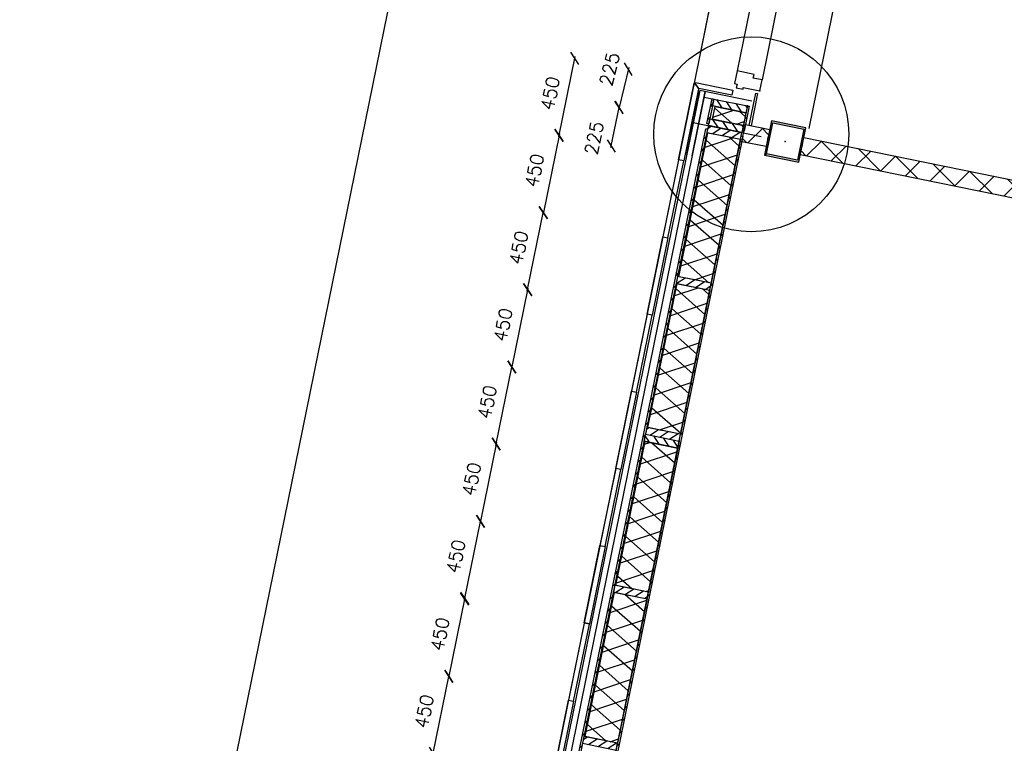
# Model space of a CAD drawing. Extents: x -161991 to 132574, y -998 to 324384.
# Tile 17 of 50: x 21817 to 27443, y 63746 to 67881. Entities that reach past the tile are written whole.
import ezdxf

# ---------------------------------------------------------------- set-up
doc = ezdxf.new("R2010")
doc.units = 0
doc.header["$LTSCALE"] = 50
doc.header["$MEASUREMENT"] = 0
doc.header["$PDSIZE"] = -1
doc.layers.get('0').update_dxf_attribs({"linetype": 'CONTINUOUS'})
doc.layers.get('DEFPOINTS').update_dxf_attribs({"linetype": 'CONTINUOUS'})
for name, color, linetype in [('_ARCHIEFKASTEN', 1, 'CONTINUOUS'), ('_DETAILNUMMERS', 4, 'CONTINUOUS'), ('A--01A1_ACEER', 1, 'CONTINUOUS'), ('A--A21--_F-23-', 10, 'CONTINUOUS'), ('A--A22--_F123-', 9, 'CONTINUOUS'), ('A--A25--_F-2--', 9, 'CONTINUOUS'), ('A--A28--_F-2--', 7, 'CONTINUOUS'), ('A--A42--_F-23-', 9, 'CONTINUOUS'), ('A--L21--', 3, 'CONTINUOUS'), ('A--L21--_F-2--', 7, 'CONTINUOUS'), ('A--L21A2_BUITENWAND', 2, 'CONTINUOUS'), ('A--L21D2_BUITENWAND', 2, 'CONTINUOUS'), ('A--L22--', 7, 'CONTINUOUS'), ('A--L22--_F-2--', 7, 'CONTINUOUS'), ('A--L22A2_BINNENWAND', 2, 'CONTINUOUS'), ('A--L25--', 7, 'CONTINUOUS'), ('A--L25--_F-23-', 7, 'CONTINUOUS'), ('A--L28--', 7, 'CONTINUOUS'), ('A--L28--_F-2--', 7, 'CONTINUOUS'), ('A--L31--', 2, 'CONTINUOUS'), ('A--L31A1_BUITENKOZIJN', 1, 'CONTINUOUS'), ('A--L42--', 7, 'CONTINUOUS'), ('A--L42--_F-23-', 7, 'CONTINUOUS'), ('A--M$1A-_F123-', 1, 'CONTINUOUS'), ('X--LR---_CP', 7, 'CONTINUOUS')]:
    doc.layers.add(name, color=color, linetype=linetype)
doc.layers.add('bruto vloeroppervlak', color=3, linetype='CONTINUOUS', plot=False)
doc.styles.add('HIEMSTRA', font='romans.shx')
doc.dimstyles.get("Standard").update_dxf_attribs({"dimscale": 40, "dimtxt": 2.5, "dimasz": 2, "dimexe": 0.3, "dimexo": 0.3, "dimgap": 2, "dimtad": 1, "dimdec": 0, "dimzin": 0, "dimdsep": 46, "dimtxsty": 'HIEMSTRA', "dimblk1": 'OBLIQUE', "dimblk2": 'OBLIQUE', "dimsah": 1, "dimcen": 0.09, "dimdle": 0.3, "dimclrd": 2, "dimclre": 2, "dimclrt": 3, "dimadec": 0, "dimazin": 0, "dimtfac": 1, "dimtdec": 4, "dimtofl": 0, "dimtmove": 2, "dimatfit": 3, "dimldrblk": 'OBLIQUE', "dimfxl": 0, "dimtvp": 625, "dimtolj": 1, "dimtzin": 0, "dimarcsym": 0})

# ---------------------------------------------------------------- blocks, each defined once
blk = doc.blocks.new('*U60')
at = {"layer": 'A--A22--_F123-'}
h = blk.add_hatch(dxfattribs=at)
h.set_pattern_fill('ALFAKRS', color=256, scale=120, style=0, pattern_type=2)
h.set_pattern_definition([(45, (-31812.28, -66033.22), (-84.85281, 84.85281), []), (135, (-31812.28, -66033.22), (-84.85281, -84.85281), [])])
h.paths.add_polyline_path([(0, 0), (-10, -49), (-5534.5, 1076.4), (-5524.5, 1125.4), (-5514.6, 1174.4), (10, 49)])
at = {"layer": 'A--L22--_F-2--', "color": 2, "linetype": 'Continuous'}
for points in [[(0, 0), (-10, -49), (-5534.5, 1076.4), (-5524.5, 1125.4)], [(-5524.5, 1125.4), (-5514.6, 1174.4), (10, 49), (0, 0)]]:
    blk.add_lwpolyline(points, dxfattribs=at)
blk = doc.blocks.new('*U61')
at = {"layer": 'A--A22--_F123-'}
h = blk.add_hatch(dxfattribs=at)
h.set_pattern_fill('ALFAKRS', color=256, scale=120, style=0, pattern_type=2)
h.set_pattern_definition([(45, (-25953.82, -67232.72), (-84.85281, 84.85281), []), (135, (-25953.82, -67232.72), (-84.85281, -84.85281), [])])
h.paths.add_polyline_path([(0, 0), (10, 49), (149.1, 20.7), (139.1, -28.3), (129.1, -77.3), (-10, -49)])
at = {"layer": 'A--L22--_F-2--', "color": 2, "linetype": 'Continuous'}
for points in [[(139.1, -28.3), (129.1, -77.3), (-10, -49), (0, 0)], [(0, 0), (10, 49), (149.1, 20.7), (139.1, -28.3)]]:
    blk.add_lwpolyline(points, dxfattribs=at)
blk = doc.blocks.new('Q020593-')
at = {"layer": 'A--A28--_F-2--', "color": 3, "linetype": 'Continuous'}
for points in [[(-90, 90.1), (-100, -99.9), (-100, 100.1)], [(-90, 90.1), (-100, 100.1), (100, 100.1)], [(-90, 90.1), (-90, -89.9), (-100, -99.9)], [(100, 100.1), (90, 90.1), (-90, 90.1)], [(100, 100.1), (100, -99.9), (90, 90.1)], [(100, -99.9), (90, -89.9), (90, 90.1)], [(100, -99.9), (-100, -99.9), (-90, -89.9)], [(100, -99.9), (-90, -89.9), (90, -89.9)]]:
    blk.add_solid(points, dxfattribs=at)
at = {"layer": 'A--L28--_F-2--', "color": 3, "linetype": 'Continuous'}
blk.add_lwpolyline([(-100, -99.9), (-90, -89.9), (-90, 90.1), (90, 90.1), (90, -89.9), (-90, -89.9), (-100, -99.9), (100, -99.9), (100, 100.1), (-100, 100.1)], close=True, dxfattribs=at)
at = {"layer": 'X--LR---_CP', "color": 4, "linetype": 'Continuous'}
for p in [(-100, 0.1), (0, 0), (100, 0.1)]:
    blk.add_point(p, dxfattribs=at)
blk = doc.blocks.new('MERK_A3')
at = {"layer": 'A--01A1_ACEER'}
blk.add_line((227.2, 1597.8), (296.7, 1583.6), dxfattribs=at)
at = {"layer": 'A--L31--', "color": 2, "linetype": 'Continuous'}
for p, q in [((517.9, 3280.6), (536.7, 3372.7)), ((548.4, 3370.3), (529.7, 3278.2)), ((536.7, 3372.7), (548.4, 3370.3)), ((586.4, 3361.6), (656, 3347.4)), ((637.6, 3257.2), (656, 3347.4)), ((670.7, 3344.4), (652.4, 3254.2)), ((656, 3347.4), (670.7, 3344.4)), ((529.7, 3278.2), (517.9, 3280.6)), ((652.4, 3254.2), (637.6, 3257.2)), ((158.6, 1516.8), (177.4, 1609)), ((189.1, 1606.6), (170.4, 1514.4)), ((177.4, 1609), (189.1, 1606.6)), ((278.4, 1493.5), (296.7, 1583.6)), ((311.4, 1580.7), (293.1, 1490.5)), ((296.7, 1583.6), (311.4, 1580.7)), ((170.4, 1514.4), (158.6, 1516.8)), ((293.1, 1490.5), (278.4, 1493.5))]:
    blk.add_line(p, q, dxfattribs=at)
for points in [[(984.3, 4831.9), (971.3, 4768.3), (921.3, 4778.4), (917.1, 4757.9), (820.1, 4777.6), (834.7, 4849.2), (849.4, 4846.2), (853.8, 4867.7), (892, 4859.9), (890.2, 4851.1)], [(775.1, 3805.6), (785.7, 3857.5), (735.7, 3867.7), (739.9, 3888.3), (642.9, 3908), (628.3, 3836.5), (623.9, 3815), (638.6, 3812), (720.9, 3795.2), (725.1, 3815.8)], [(550.7, 3456.6), (647.7, 3436.8), (643.5, 3416.3), (693.5, 3406.1), (680.5, 3342.4), (586.4, 3361.6), (584.6, 3352.8), (546.4, 3360.5), (550.4, 3380.1), (535.7, 3383.1)], [(498, 3197.9), (595, 3178.2), (599.2, 3198.7), (649.2, 3188.6), (662.1, 3252.2), (568.1, 3271.4), (569.9, 3280.2), (531.7, 3288), (527.7, 3268.4), (513, 3271.4)], [(191.4, 1692.8), (288.4, 1673.1), (284.2, 1652.5), (334.2, 1642.3), (321.2, 1578.7), (227.2, 1597.8), (225.4, 1589), (187.1, 1596.8), (191.1, 1616.4), (176.4, 1619.4)], [(138.7, 1434.2), (235.7, 1414.4), (239.9, 1435), (289.9, 1424.8), (302.9, 1488.5), (208.8, 1507.6), (210.6, 1516.5), (172.4, 1524.2), (168.4, 1504.7), (153.7, 1507.6)], [(209, 1026.4), (198.4, 974.5), (148.4, 984.7), (144.2, 964.1), (47.2, 983.8), (61.8, 1055.4), (66.2, 1076.9), (80.9, 1073.9), (163.2, 1057.2), (159, 1036.6)], [(0, 0), (13, 63.7), (-37, 73.9), (-32.8, 94.4), (-129.8, 114.2), (-144.4, 42.7), (-129.7, 39.7), (-134.1, 18.1), (-95.9, 10.3), (-94.1, 19.2)]]:
    blk.add_lwpolyline(points, close=True, dxfattribs=at)
at = {"layer": 'A--L31A1_BUITENKOZIJN'}
for p, q in [((819, 4777.9), (-129.8, 114.2)), ((970.2, 4768.6), (13, 63.7))]:
    blk.add_line(p, q, dxfattribs=at)
at = {"layer": 'X--LR---_CP', "linetype": 'Continuous'}
blk.add_point((0, 0), dxfattribs=at)
blk = doc.blocks.new('*U360')
at = {"layer": 'A--A42--_F-23-'}
h = blk.add_hatch(dxfattribs=at)
h.set_pattern_fill('ALFALINE', color=256, scale=40, style=0, pattern_type=2)
h.set_pattern_definition([(45, (-24557.264, -61430.685), (-28.284271, 28.284271), [])])
h.paths.add_polyline_path([(0, 0), (-5.9, -3.9), (1181.2, 5827.4), (1186.1, 5826.4), (1191, 5825.4), (5.9, 3.9)])
at = {"layer": 'A--L42--_F-23-', "color": 2, "linetype": 'Continuous'}
for points in [[(-5.9, -3.9), (-5.9, -3.9), (1181.2, 5827.4), (1186.1, 5826.4)], [(1186.1, 5826.4), (1191, 5825.4), (5.9, 3.9), (5.9, 3.9)]]:
    blk.add_lwpolyline(points, dxfattribs=at)
blk = doc.blocks.new('NH40_196')
at = {"layer": 'A--A25--_F-2--'}
h = blk.add_hatch(dxfattribs=at)
h.set_pattern_fill('ALFALINE', color=256, scale=40, style=0, pattern_type=2)
h.set_pattern_definition([(45, (-6, 0), (-28.284, 28.284), [])])
h.paths.add_polyline_path([(0, 0), (0, 196), (40, 196), (40, 0)])
at = {"layer": 'A--L25--_F-23-', "color": 2, "linetype": 'Continuous'}
blk.add_lwpolyline([(0, 0), (0, 196), (40, 196), (40, 0)], close=True, dxfattribs=at)
at = {"layer": 'X--LR---_CP'}
for p in [(0, 0), (0, 0), (40, 0)]:
    blk.add_point(p, dxfattribs=at)
blk = doc.blocks.new('*U362')
at = {"layer": 'A--A21--_F-23-'}
h = blk.add_hatch(dxfattribs=at)
h.set_pattern_fill('ALFAISO', color=256, scale=100, angle=258.4901, style=0, pattern_type=2)
h.set_pattern_definition([(318.49, (-48.99, 9.98), (66.275, 74.884), []), (18.49, (-48.99, 9.98), (-31.714, 94.838), [])])
h.paths.add_polyline_path([(0, 0), (93.1, -19), (-74.5, -841.8), (-167.6, -822.8), (-260.6, -803.9), (-93.1, 19)])
at = {"layer": 'A--L21--_F-2--', "color": 2, "linetype": 'Continuous'}
for points in [[(-167.6, -822.8), (-260.6, -803.9), (-93.1, 19), (0, 0)], [(-167.6, -822.8), (-260.6, -803.9), (-93.1, 19), (0, 0)], [(0, 0), (93.1, -19), (-74.5, -841.8), (-167.6, -822.8)], [(0, 0), (93.1, -19), (-74.5, -841.8), (-167.6, -822.8)]]:
    blk.add_lwpolyline(points, dxfattribs=at)
blk = doc.blocks.new('*U363')
at = {"layer": 'A--A21--_F-23-'}
h = blk.add_hatch(dxfattribs=at)
h.set_pattern_fill('ALFAISO', color=256, scale=100, angle=78.4901, style=0, pattern_type=2)
h.set_pattern_definition([(138.49, (48.99, -9.98), (-66.275, -74.884), []), (198.49, (48.99, -9.98), (31.714, -94.838), [])])
h.paths.add_polyline_path([(0, 0), (-93.1, 19), (74.6, 842.3), (167.7, 823.4), (260.8, 804.4), (93.1, -19)])
at = {"layer": 'A--L21--_F-2--', "color": 2, "linetype": 'Continuous'}
for points in [[(0, 0), (-93.1, 19), (74.6, 842.3), (167.7, 823.4)], [(0, 0), (-93.1, 19), (74.6, 842.3), (167.7, 823.4)], [(167.7, 823.4), (260.8, 804.4), (93.1, -19), (0, 0)], [(167.7, 823.4), (260.8, 804.4), (93.1, -19), (0, 0)]]:
    blk.add_lwpolyline(points, dxfattribs=at)
blk = doc.blocks.new('*U364')
at = {"layer": 'A--A21--_F-23-'}
h = blk.add_hatch(dxfattribs=at)
h.set_pattern_fill('ALFAISO', color=256, scale=100, angle=78.4901, style=0, pattern_type=2)
h.set_pattern_definition([(138.49, (48.99, -9.98), (-66.275, -74.884), []), (198.49, (48.99, -9.98), (31.714, -94.838), [])])
h.paths.add_polyline_path([(0, 0), (-93.1, 19), (74.9, 844.1), (168, 825.2), (261.1, 806.2), (93.1, -19)])
at = {"layer": 'A--L21--_F-2--', "color": 2, "linetype": 'Continuous'}
for points in [[(0, 0), (-93.1, 19), (74.9, 844.1), (168, 825.2)], [(0, 0), (-93.1, 19), (74.9, 844.1), (168, 825.2)], [(168, 825.2), (261.1, 806.2), (93.1, -19), (0, 0)], [(168, 825.2), (261.1, 806.2), (93.1, -19), (0, 0)]]:
    blk.add_lwpolyline(points, dxfattribs=at)
blk = doc.blocks.new('*U365')
at = {"layer": 'A--A21--_F-23-'}
h = blk.add_hatch(dxfattribs=at)
h.set_pattern_fill('ALFAISO', color=256, scale=100, angle=258.4901, style=0, pattern_type=2)
h.set_pattern_definition([(318.49, (-48.99, 9.98), (66.275, 74.884), []), (18.49, (-48.99, 9.98), (-31.714, 94.838), [])])
h.paths.add_polyline_path([(0, 0), (93.1, -19), (-74.5, -841.8), (-167.6, -822.8), (-260.6, -803.9), (-93.1, 19)])
at = {"layer": 'A--L21--_F-2--', "color": 2, "linetype": 'Continuous'}
for points in [[(-167.6, -822.8), (-260.6, -803.9), (-93.1, 19), (0, 0)], [(-167.6, -822.8), (-260.6, -803.9), (-93.1, 19), (0, 0)], [(0, 0), (93.1, -19), (-74.5, -841.8), (-167.6, -822.8)], [(0, 0), (93.1, -19), (-74.5, -841.8), (-167.6, -822.8)]]:
    blk.add_lwpolyline(points, dxfattribs=at)
blk = doc.blocks.new('*U366')
at = {"layer": 'A--A42--_F-23-'}
h = blk.add_hatch(dxfattribs=at)
h.set_pattern_fill('ALFALINE', color=256, scale=40, style=0, pattern_type=2)
h.set_pattern_definition([(45, (-24800.153, -61591.423), (-28.284271, 28.284271), [])])
h.paths.add_polyline_path([(0, 0), (-5.9, -3.9), (1140.2, 5625.5), (1145.1, 5624.5), (1150, 5623.5), (5.9, 3.9)])
at = {"layer": 'A--L42--_F-23-', "color": 2, "linetype": 'Continuous'}
for points in [[(-5.9, -3.9), (-5.9, -3.9), (1140.2, 5625.5), (1145.1, 5624.5)], [(1145.1, 5624.5), (1150, 5623.5), (5.9, 3.9), (5.9, 3.9)]]:
    blk.add_lwpolyline(points, dxfattribs=at)
blk = doc.blocks.new('_OBLIQUE')
at = {"color": 0, "linetype": 'ByBlock'}
blk.add_line((-0.5, -0.5), (0.5, 0.5), dxfattribs=at)
blk = doc.blocks.new('*D353')
at = {"layer": 'A--M$1A-_F123-', "color": 1, "linetype": 'Continuous', "lineweight": -2}
blk.add_line((24358.4, 64565.4), (24451.8, 65024), dxfattribs=at)
at = {"layer": 'DEFPOINTS', "color": 0, "linetype": 'Continuous'}
for p in [(24450, 65015.1), (24450, 65015.1), (24360.2, 64574.2)]:
    blk.add_point(p, dxfattribs=at)
at = {"layer": 'A--M$1A-_F123-', "color": 1, "linetype": 'Continuous', "lineweight": -2, "xscale": 60, "yscale": 60, "zscale": 60}
for p, rotation in [((24450, 65015.1), 78.48258066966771), ((24360.2, 64574.2), 258.4825806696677)]:
    blk.add_blockref('_OBLIQUE', p, dxfattribs=dict(at, rotation=rotation))
at = {"layer": 'A--M$1A-_F123-', "color": 2, "linetype": 'Continuous', "insert": (24309.6, 64814.1), "char_height": 75, "attachment_point": 5, "rotation": 78.4826, "style": 'HIEMSTRA'}
blk.add_mtext('\\A1;450', dxfattribs=at)
blk = doc.blocks.new('*D354')
at = {"layer": 'A--M$1A-_F123-', "color": 1, "linetype": 'Continuous', "lineweight": -2}
blk.add_line((24541.6, 65464.9), (24448.2, 65006.3), dxfattribs=at)
at = {"layer": 'DEFPOINTS', "color": 0, "linetype": 'Continuous'}
for p in [(24539.8, 65456.1), (24450, 65015.1), (24450, 65015.1)]:
    blk.add_point(p, dxfattribs=at)
at = {"layer": 'A--M$1A-_F123-', "color": 1, "linetype": 'Continuous', "lineweight": -2, "xscale": 60, "yscale": 60, "zscale": 60}
for p, rotation in [((24539.8, 65456.1), 78.48999999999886), ((24450, 65015.1), 258.4899999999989)]:
    blk.add_blockref('_OBLIQUE', p, dxfattribs=dict(at, rotation=rotation))
at = {"layer": 'A--M$1A-_F123-', "color": 2, "linetype": 'Continuous', "insert": (24399.4, 65255), "char_height": 75, "attachment_point": 5, "rotation": 78.49, "style": 'HIEMSTRA'}
blk.add_mtext('\\A1;450', dxfattribs=at)
blk = doc.blocks.new('*D355')
at = {"layer": 'A--M$1A-_F123-', "color": 1, "linetype": 'Continuous', "lineweight": -2}
blk.add_line((24721.4, 66346.7), (24627.9, 65888.2), dxfattribs=at)
at = {"layer": 'DEFPOINTS', "color": 0, "linetype": 'Continuous'}
for p in [(24719.6, 66337.9), (24629.7, 65897), (24629.7, 65897)]:
    blk.add_point(p, dxfattribs=at)
at = {"layer": 'A--M$1A-_F123-', "color": 1, "linetype": 'Continuous', "lineweight": -2, "xscale": 60, "yscale": 60, "zscale": 60}
for p, rotation in [((24719.6, 66337.9), 78.48258066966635), ((24629.7, 65897), 258.4825806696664)]:
    blk.add_blockref('_OBLIQUE', p, dxfattribs=dict(at, rotation=rotation))
at = {"layer": 'A--M$1A-_F123-', "color": 2, "linetype": 'Continuous', "insert": (24579.1, 66136.9), "char_height": 75, "attachment_point": 5, "rotation": 78.4826, "style": 'HIEMSTRA'}
blk.add_mtext('\\A1;450', dxfattribs=at)
blk = doc.blocks.new('*D356')
at = {"layer": 'A--M$1A-_F123-', "color": 1, "linetype": 'Continuous', "lineweight": -2}
blk.add_line((24538, 65447.2), (24631.5, 65905.8), dxfattribs=at)
at = {"layer": 'DEFPOINTS', "color": 0, "linetype": 'Continuous'}
for p in [(24629.7, 65897), (24629.7, 65897), (24539.8, 65456.1)]:
    blk.add_point(p, dxfattribs=at)
at = {"layer": 'A--M$1A-_F123-', "color": 1, "linetype": 'Continuous', "lineweight": -2, "xscale": 60, "yscale": 60, "zscale": 60}
for p, rotation in [((24629.7, 65897), 78.47516133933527), ((24539.8, 65456.1), 258.4751613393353)]:
    blk.add_blockref('_OBLIQUE', p, dxfattribs=dict(at, rotation=rotation))
at = {"layer": 'A--M$1A-_F123-', "color": 2, "linetype": 'Continuous', "insert": (24489.3, 65696), "char_height": 75, "attachment_point": 5, "rotation": 78.4752, "style": 'HIEMSTRA'}
blk.add_mtext('\\A1;450', dxfattribs=at)
blk = doc.blocks.new('*D357')
at = {"layer": 'A--M$1A-_F123-', "color": 1, "linetype": 'Continuous', "lineweight": -2}
blk.add_line((24717.8, 66329.1), (24811.2, 66787.7), dxfattribs=at)
at = {"layer": 'DEFPOINTS', "color": 0, "linetype": 'Continuous'}
for p in [(24809.4, 66778.9), (24809.4, 66778.9), (24719.6, 66338)]:
    blk.add_point(p, dxfattribs=at)
at = {"layer": 'A--M$1A-_F123-', "color": 1, "linetype": 'Continuous', "lineweight": -2, "xscale": 60, "yscale": 60, "zscale": 60}
for p, rotation in [((24809.4, 66778.9), 78.48258066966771), ((24719.6, 66338), 258.4825806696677)]:
    blk.add_blockref('_OBLIQUE', p, dxfattribs=dict(at, rotation=rotation))
at = {"layer": 'A--M$1A-_F123-', "color": 2, "linetype": 'Continuous', "insert": (24669, 66577.9), "char_height": 75, "attachment_point": 5, "rotation": 78.4826, "style": 'HIEMSTRA'}
blk.add_mtext('\\A1;450', dxfattribs=at)
blk = doc.blocks.new('*D358')
at = {"layer": 'A--M$1A-_F123-', "color": 1, "linetype": 'Continuous', "lineweight": -2}
blk.add_line((24901, 67228.6), (24807.6, 66770.1), dxfattribs=at)
at = {"layer": 'DEFPOINTS', "color": 0, "linetype": 'Continuous'}
for p in [(24899.2, 67219.8), (24809.4, 66778.9), (24809.4, 66778.9)]:
    blk.add_point(p, dxfattribs=at)
at = {"layer": 'A--M$1A-_F123-', "color": 1, "linetype": 'Continuous', "lineweight": -2, "xscale": 60, "yscale": 60, "zscale": 60}
for p, rotation in [((24899.2, 67219.8), 78.48999999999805), ((24809.4, 66778.9), 258.489999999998)]:
    blk.add_blockref('_OBLIQUE', p, dxfattribs=dict(at, rotation=rotation))
at = {"layer": 'A--M$1A-_F123-', "color": 2, "linetype": 'Continuous', "insert": (24758.8, 67018.8), "char_height": 75, "attachment_point": 5, "rotation": 78.49, "style": 'HIEMSTRA'}
blk.add_mtext('\\A1;450', dxfattribs=at)
blk = doc.blocks.new('*D359')
at = {"layer": 'A--M$1A-_F123-', "color": 1, "linetype": 'Continuous', "lineweight": -2}
blk.add_line((25195.4, 67150.3), (25243.9, 67388.4), dxfattribs=at)
at = {"layer": 'DEFPOINTS', "color": 0, "linetype": 'Continuous'}
for p in [(25242.1, 67379.6), (25242.1, 67379.6), (25197.2, 67159.1)]:
    blk.add_point(p, dxfattribs=at)
at = {"layer": 'A--M$1A-_F123-', "color": 1, "linetype": 'Continuous', "lineweight": -2, "xscale": 60, "yscale": 60, "zscale": 60}
for p, rotation in [((25242.1, 67379.6), 78.49000000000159), ((25197.2, 67159.1), 258.4900000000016)]:
    blk.add_blockref('_OBLIQUE', p, dxfattribs=dict(at, rotation=rotation))
at = {"layer": 'A--M$1A-_F123-', "color": 2, "linetype": 'Continuous', "insert": (25099.7, 67204.4), "char_height": 75, "attachment_point": 5, "rotation": 78.49, "style": 'HIEMSTRA'}
blk.add_mtext('\\A1;225', dxfattribs=at)
blk = doc.blocks.new('*U371')
at = {"layer": 'A--A42--_F-23-'}
h = blk.add_hatch(dxfattribs=at)
h.set_pattern_fill('ALFALINE', color=256, scale=40, style=0, pattern_type=2)
h.set_pattern_definition([(45, (-25778.344, -67428.543), (-28.284271, 28.284271), [])])
h.paths.add_polyline_path([(0, 0), (4.9, -1), (-24.1, -143.2), (-29, -142.2), (-33.9, -141.2), (-4.9, 1)])
at = {"layer": 'A--L42--_F-23-', "color": 2, "linetype": 'Continuous'}
for points in [[(-29, -142.2), (-33.9, -141.2), (-4.9, 1), (0, 0)], [(0, 0), (4.9, -1), (-24.1, -143.2), (-29, -142.2)]]:
    blk.add_lwpolyline(points, dxfattribs=at)
blk = doc.blocks.new('*D372')
at = {"layer": 'A--M$1A-_F123-', "color": 1, "linetype": 'Continuous', "lineweight": -2}
blk.add_line((25297.3, 67607), (25240, 67370.8), dxfattribs=at)
at = {"layer": 'DEFPOINTS', "color": 0, "linetype": 'Continuous'}
for p in [(25295.2, 67598.2), (25242.1, 67379.6), (25242.1, 67379.6)]:
    blk.add_point(p, dxfattribs=at)
at = {"layer": 'A--M$1A-_F123-', "color": 1, "linetype": 'Continuous', "lineweight": -2, "xscale": 60, "yscale": 60, "zscale": 60}
for p, rotation in [((25295.2, 67598.2), 76.35307191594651), ((25242.1, 67379.6), 256.3530719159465)]:
    blk.add_blockref('_OBLIQUE', p, dxfattribs=dict(at, rotation=rotation))
at = {"layer": 'A--M$1A-_F123-', "color": 2, "linetype": 'Continuous', "insert": (25187.6, 67598.7), "char_height": 75, "attachment_point": 5, "rotation": 76.3531, "style": 'HIEMSTRA'}
blk.add_mtext('\\A1;225', dxfattribs=at)
blk = doc.blocks.new('*D373')
at = {"layer": 'A--M$1A-_F123-', "color": 1, "linetype": 'Continuous', "lineweight": -2}
blk.add_line((24897.4, 67211), (24990.9, 67669.6), dxfattribs=at)
at = {"layer": 'DEFPOINTS', "color": 0, "linetype": 'Continuous'}
for p in [(24989.1, 67660.8), (24989.1, 67660.8), (24899.2, 67219.8)]:
    blk.add_point(p, dxfattribs=at)
at = {"layer": 'A--M$1A-_F123-', "color": 1, "linetype": 'Continuous', "lineweight": -2, "xscale": 60, "yscale": 60, "zscale": 60}
for p, rotation in [((24989.1, 67660.8), 78.48258066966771), ((24899.2, 67219.8), 258.4825806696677)]:
    blk.add_blockref('_OBLIQUE', p, dxfattribs=dict(at, rotation=rotation))
at = {"layer": 'A--M$1A-_F123-', "color": 2, "linetype": 'Continuous', "insert": (24848.6, 67459.8), "char_height": 75, "attachment_point": 5, "rotation": 78.4826, "style": 'HIEMSTRA'}
blk.add_mtext('\\A1;450', dxfattribs=at)
blk = doc.blocks.new('*U374')
at = {"layer": 'A--A42--_F-23-'}
h = blk.add_hatch(dxfattribs=at)
h.set_pattern_fill('ALFALINE', color=256, scale=40, style=0, pattern_type=2)
h.set_pattern_definition([(45, (0, 0), (-28.284, 28.284), [])])
h.paths.add_polyline_path([(0, 0), (4.9, -1), (-24.1, -143.2), (-29, -142.2), (-33.9, -141.2), (-4.9, 1)])
at = {"layer": 'A--L42--_F-23-', "color": 2, "linetype": 'Continuous'}
for points in [[(0, 0), (-4.9, 1), (-33.9, -141.2), (-29, -142.2)], [(0, 0), (4.9, -1), (-24.1, -143.2), (-29, -142.2)]]:
    blk.add_lwpolyline(points, dxfattribs=at)
blk = doc.blocks.new('*D391')
at = {"layer": 'A--M$1A-_F123-', "color": 1, "linetype": 'Continuous', "lineweight": -2}
blk.add_line((24361.2, 64579.3), (24267.9, 64120.7), dxfattribs=at)
at = {"layer": 'DEFPOINTS', "color": 0, "linetype": 'Continuous'}
for p in [(24359.4, 64570.5), (24269.6, 64129.5), (24269.6, 64129.5)]:
    blk.add_point(p, dxfattribs=at)
at = {"layer": 'A--M$1A-_F123-', "color": 1, "linetype": 'Continuous', "lineweight": -2, "xscale": 60, "yscale": 60, "zscale": 60}
for p, rotation in [((24359.4, 64570.5), 78.48999999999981), ((24269.6, 64129.5), 258.4899999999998)]:
    blk.add_blockref('_OBLIQUE', p, dxfattribs=dict(at, rotation=rotation))
at = {"layer": 'A--M$1A-_F123-', "color": 2, "linetype": 'Continuous', "insert": (24219, 64369.5), "char_height": 75, "attachment_point": 5, "rotation": 78.49, "style": 'HIEMSTRA'}
blk.add_mtext('\\A1;450', dxfattribs=at)
blk = doc.blocks.new('*D392')
at = {"layer": 'A--M$1A-_F123-', "color": 1, "linetype": 'Continuous', "lineweight": -2}
blk.add_line((24178, 63679.8), (24271.5, 64138.4), dxfattribs=at)
at = {"layer": 'DEFPOINTS', "color": 0, "linetype": 'Continuous'}
for p in [(24269.7, 64129.6), (24269.7, 64129.6), (24179.8, 63688.6)]:
    blk.add_point(p, dxfattribs=at)
at = {"layer": 'A--M$1A-_F123-', "color": 1, "linetype": 'Continuous', "lineweight": -2, "xscale": 60, "yscale": 60, "zscale": 60}
for p, rotation in [((24269.7, 64129.6), 78.48258066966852), ((24179.8, 63688.6), 258.4825806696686)]:
    blk.add_blockref('_OBLIQUE', p, dxfattribs=dict(at, rotation=rotation))
at = {"layer": 'A--M$1A-_F123-', "color": 2, "linetype": 'Continuous', "insert": (24129.2, 63928.6), "char_height": 75, "attachment_point": 5, "rotation": 78.4826, "style": 'HIEMSTRA'}
blk.add_mtext('\\A1;450', dxfattribs=at)

msp = doc.modelspace()

# ---------------------------------------------------------------- hatches: boundary and pattern name
at = {"layer": 'A--A21--_F-23-'}
h = msp.add_hatch(dxfattribs=at)
h.set_pattern_fill('ALFAISO', color=256, scale=80, angle=168.49, style=0, pattern_type=2)
h.set_pattern_definition([(198.48258, (73784.72, -48301.93), (-25.361306, 75.873606), []), (138.48258, (73784.72, -48301.93), (53.02782, 59.90034), [])])
h.paths.add_polyline_path([(25856.3, 67295.3), (25776, 67311.7), (25790.9, 67385.2), (25967.3, 67349.2), (25952.3, 67275.7), (25856.3, 67295.3), (25880, 67290.5)])

# ---------------------------------------------------------------- linework, layer by layer
at = {"layer": '_ARCHIEFKASTEN'}
msp.add_lwpolyline([(30948.9, 94416.2), (29314.2, 94416.2), (21817.1, 57611.8)], dxfattribs=at)
at = {"layer": '_DETAILNUMMERS'}
msp.add_circle((25997.4, 67226.4), 557.3, dxfattribs=at)
at = {"layer": 'A--L21--'}
msp.add_line((26055, 67212.1), (25655.9, 67293.4), dxfattribs=at)
for points in [[(25695.2, 67486.3), (25611.4, 67075), (25582, 67081), (25582, 67081), (25671, 67517.8), (25674.9, 67517)], [(25678.1, 67522.5), (25891.7, 67478.9), (25885.7, 67449.5), (25697.6, 67487.9), (25677.3, 67518.5)], [(25856.3, 67295.3), (25776, 67311.7), (25790.9, 67385.2), (25967.3, 67349.2), (25952.3, 67275.7), (25856.3, 67295.3), (25880, 67290.5)], [(25582, 67081), (25492.2, 66640), (25521.6, 66634.1), (25611.4, 67075)], [(25402.4, 66199.1), (25492.2, 66640), (25521.6, 66634.1), (25431.8, 66193.1)], [(25402.4, 66199.1), (25312.7, 65758.1), (25342, 65752.2), (25431.8, 66193.1)], [(25222.9, 65317.2), (25312.7, 65758.1), (25342, 65752.2), (25252.3, 65311.2)], [(25222.9, 65317.2), (25133.1, 64876.2), (25162.5, 64870.3), (25252.3, 65311.2)], [(25043.3, 64435.3), (25133.1, 64876.2), (25162.5, 64870.3), (25072.7, 64429.3)], [(25042.9, 64433.2), (24953, 63992.3), (24982.4, 63986.3), (25072.2, 64427.2)], [(24863.2, 63551.3), (24953, 63992.3), (24982.4, 63986.3), (24892.5, 63545.3)]]:
    msp.add_lwpolyline(points, close=True, dxfattribs=at)
at = {"layer": 'A--L21A2_BUITENWAND', "color": 2, "linetype": 'Continuous'}
for p, q in [((25628.7, 67110), (25703.4, 67476.5)), ((25660.1, 67103.6), (25734.8, 67470.1)), ((26001.3, 67415.8), (25703.4, 67476.5)), ((25728.4, 67438.7), (25773.4, 67429.5))]:
    msp.add_line(p, q, dxfattribs=at)
msp.add_lwpolyline([(26033.4, 67458.2), (25996.1, 67275.1), (25986.3, 67277.1), (26023.6, 67460.2)], close=True, dxfattribs=at)
at = {"layer": 'A--L21D2_BUITENWAND'}
msp.add_line((25677, 67537), (26660.8, 72366.9), dxfattribs=at)
at = {"layer": 'A--L22A2_BINNENWAND'}
msp.add_line((26328.5, 67258.5), (27376.4, 72402.8), dxfattribs=at)
at = {"layer": 'A--L22A2_BINNENWAND', "color": 2, "linetype": 'Continuous'}
for p, q in [((25703.3, 67476.5), (24459.1, 61365.5)), ((25734.7, 67470.1), (24496.8, 61390.5))]:
    msp.add_line(p, q, dxfattribs=at)
at = {"layer": 'bruto vloeroppervlak'}
msp.add_lwpolyline([(31595.3, 96600.2), (24417.9, 61366.1), (24443.7, 61328.4), (32782.2, 59629.6), (32820.7, 59654.2), (33773.9, 64337.7), (33771.8, 64347.2), (38858.3, 65471.4), (38858.3, 65980.4), (37015, 65581.3), (37012, 73407.7), (41634.8, 73407.9), (41670.8, 73443.9), (41671.1, 94553.7), (41646.9, 94585.8), (31633.1, 96625.7), (31595.3, 96600.2)], close=True, dxfattribs=at)

# ---------------------------------------------------------------- block references
msp.add_blockref('MERK_A3', (26046.2, 67473.5))
at = {"layer": 'A--L21--', "linetype": 'Continuous'}
for name, p in [('*U362', (25843.3, 67216.3)), ('*U363', (25500.1, 65530.9)), ('*U365', (25484.1, 65452.5)), ('*U364', (25140.6, 63765.3))]:
    msp.add_blockref(name, p, dxfattribs=at)
at = {"layer": 'A--L22--'}
for name, p in [('*U61', (25953.8, 67232.7)), ('*U60', (31812.3, 66033.2))]:
    msp.add_blockref(name, p, dxfattribs=at)
at = {"layer": 'A--L25--'}
for p, rotation in [((25967.3, 67349.2), 78.48258066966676), ((25944.3, 67236.5), 78.48258066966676), ((25577.2, 65433.5), 78.48258066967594)]:
    msp.add_blockref('NH40_196', p, dxfattribs=dict(at, rotation=rotation))
at = {"layer": 'A--L25--', "xscale": -1, "rotation": 78.48999999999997}
for p in [(25944.4, 67236.5), (25768.8, 66374.5), (25593.2, 65511.9), (25409.7, 64610.7), (25233.7, 63746.3)]:
    msp.add_blockref('NH40_196', p, dxfattribs=at)
at = {"layer": 'A--L28--', "linetype": 'Continuous', "rotation": 348.4862903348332}
msp.add_blockref('Q020593-', (26190.9, 67184.4), dxfattribs=at)
at = {"layer": 'A--L42--'}
for name, p in [('*U371', (25778.3, 67428.5)), ('*U374', (25980.3, 67387.4)), ('*U360', (24557.3, 61430.7))]:
    msp.add_blockref(name, p, dxfattribs=at)
at = {"layer": 'A--L42--', "linetype": 'Continuous'}
msp.add_blockref('*U366', (24800.2, 61591.4), dxfattribs=at)

# ---------------------------------------------------------------- dimensions: what is measured, and where the dimension line sits
at = {"layer": 'A--M$1A-_F123-', "linetype": 'Continuous'}
for p1, p2, picture, middle in [((24899.2, 67219.8), (24989.1, 67660.8), '*D373', (24848.6, 67459.8)), ((24899.2, 67219.8), (24809.4, 66778.9), '*D358', (24758.8, 67018.8)), ((24719.6, 66338), (24809.4, 66778.9), '*D357', (24669, 66577.9)), ((24719.6, 66337.9), (24629.7, 65897), '*D355', (24579.1, 66136.9)), ((24539.8, 65456.1), (24629.7, 65897), '*D356', (24489.3, 65696)), ((24539.8, 65456.1), (24450, 65015.1), '*D354', (24399.4, 65255)), ((24360.2, 64574.2), (24450, 65015.1), '*D353', (24309.6, 64814.1)), ((24359.4, 64570.5), (24269.6, 64129.5), '*D391', (24219, 64369.5)), ((24179.8, 63688.6), (24269.7, 64129.6), '*D392', (24129.2, 63928.6))]:
    dim = msp.add_aligned_dim(p1=p1, p2=p2, distance=0, dimstyle='Standard', override={"dimscale": 30, "dimclrd": 1, "dimclre": 1, "dimclrt": 2}, dxfattribs=at)
    dim.commit()
    dim.dimension.update_dxf_attribs({"geometry": picture, "text_midpoint": middle})
for p1, angle, picture, middle in [((25295.2, 67598.2), 256.3531, '*D372', (25187.6, 67598.7)), ((25197.2, 67159.1), 78.49, '*D359', (25099.7, 67204.4))]:
    dim = msp.add_linear_dim(base=(25242.1, 67379.6), p1=p1, p2=(25242.1, 67379.6), angle=angle, dimstyle='Standard', override={"dimscale": 30, "dimclrd": 1, "dimclre": 1, "dimclrt": 2}, dxfattribs=at)
    dim.commit()
    dim.dimension.update_dxf_attribs({"geometry": picture, "text_midpoint": middle, "dimtype": 161})

doc.saveas('drawing.dxf')
